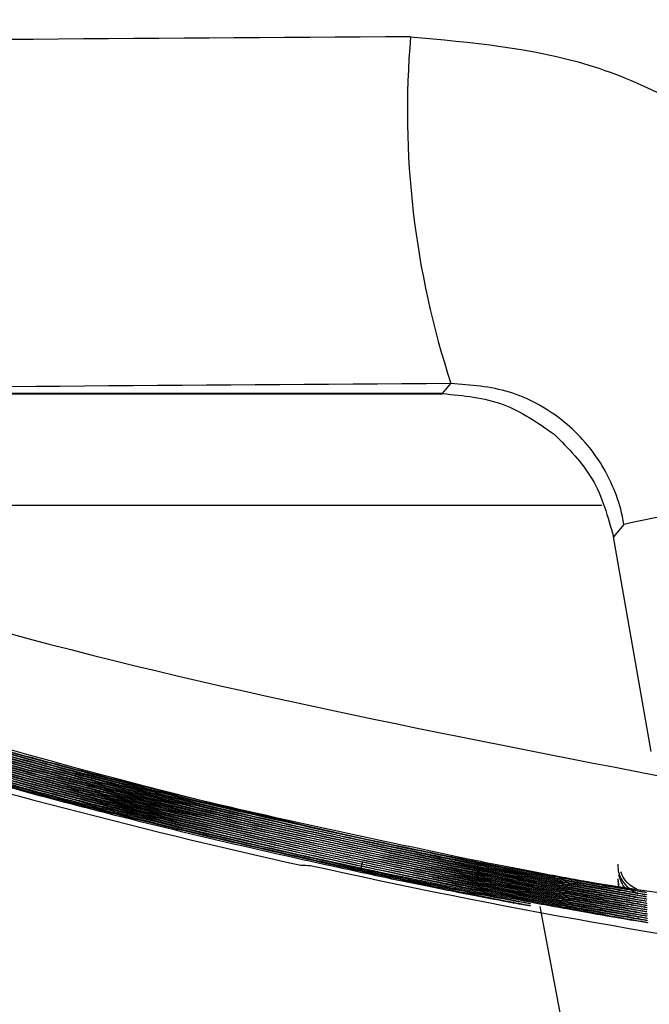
# Model space of a CAD drawing. Header units: millimetres. Extents: x -8 to 420, y 0 to 297.
# Tile 42 of 77: x 277.17 to 279.89, y 140.75 to 145.01. Entities that reach past the tile are written whole.
import ezdxf

# ---------------------------------------------------------------- set-up
doc = ezdxf.new("R2010")
doc.units = ezdxf.units.MM
doc.layers.add('10', color=7, linetype='Continuous')
doc.layers.add('SLD-0', color=7, linetype='Continuous')
doc.styles.add('SLDTEXTSTYLE2', font='TXT', dxfattribs={"width": 0.7})
doc.dimstyles.new('SLDDIMSTYLE0', dxfattribs={"dimtxt": 2.821533, "dimasz": 2.5, "dimexe": 0, "dimexo": 0.0625, "dimgap": 0.705383, "dimtad": 2, "dimlfac": 2, "dimrnd": 1e-09, "dimzin": 12, "dimdsep": 46, "dimtxsty": 'SLDTEXTSTYLE2', "dimsah": 1, "dimcen": 0.09, "dimadec": 0, "dimazin": 3, "dimtfac": 1, "dimtofl": 0, "dimtmove": 0, "dimatfit": 3, "dimfxl": 1, "dimfrac": 2, "dimtolj": 1, "dimtzin": 12, "dimarcsym": 0})
doc.dimstyles.new('SLDDIMSTYLE1', dxfattribs={"dimtxt": 2.645833, "dimasz": 2.5, "dimexe": 0, "dimexo": 0.0625, "dimgap": 0.661458, "dimtad": 2, "dimlfac": 2, "dimrnd": 1e-09, "dimzin": 4, "dimdsep": 46, "dimtxsty": 'SLDTEXTSTYLE2', "dimblk1": 'NONE', "dimblk2": 'NONE', "dimsah": 1, "dimcen": 0.09, "dimadec": 0, "dimazin": 1, "dimtfac": 1, "dimtofl": 0, "dimtmove": 0, "dimatfit": 3, "dimldrblk": 'NONE', "dimfxl": 1, "dimfrac": 2, "dimtolj": 1, "dimtzin": 12, "dimarcsym": 0})

# ---------------------------------------------------------------- blocks, each defined once
blk = doc.blocks.new('_D')
at = {"layer": '10'}
for p, q in [((297.1777, 201.7989), (297.1777, 123.4726)), ((272.5462, 201.4203), (272.5462, 123.4726)), ((272.5462, 125.4726), (297.1777, 125.4726))]:
    blk.add_line(p, q, dxfattribs=at)
for points in [[(272.5462, 125.4726), (275.0462, 125.1726), (275.0462, 125.7726)], [(297.1777, 125.4726), (294.6777, 125.7726), (294.6777, 125.1726)]]:
    blk.add_solid(points, dxfattribs=at)
at = {"layer": '10', "insert": (283.3553, 128.8832), "char_height": 2.64583, "attachment_point": 1, "style": 'SLDTEXTSTYLE2'}
blk.add_mtext('49', dxfattribs=at)
blk = doc.blocks.new('_D_1')
at = {"layer": '10'}
for p, q in [((284.9277, 222.2402), (256.0746, 222.2402)), ((258.0746, 222.2402), (258.0746, 137.5902)), ((284.9277, 137.5902), (256.0746, 137.5902))]:
    blk.add_line(p, q, dxfattribs=at)
for points in [[(258.0746, 222.2402), (257.7746, 219.7402), (258.3746, 219.7402)], [(258.0746, 137.5902), (258.3746, 140.0902), (257.7746, 140.0902)]]:
    blk.add_solid(points, dxfattribs=at)
at = {"layer": '10', "insert": (254.664, 177.3234), "char_height": 2.64583, "attachment_point": 1, "rotation": 90, "style": 'SLDTEXTSTYLE2'}
blk.add_mtext('169.30', dxfattribs=at)
blk = doc.blocks.new('_NONE')
blk = doc.blocks.new('_D_2')
at = {"layer": '10'}
for p, q in [((280.49, 224.4152), (245.4829, 224.4152)), ((247.4829, 135.4652), (247.4829, 224.4152)), ((280.49, 135.4652), (245.4829, 135.4652))]:
    blk.add_line(p, q, dxfattribs=at)
for points in [[(247.4829, 224.4152), (247.1829, 221.9152), (247.7829, 221.9152)], [(247.4829, 135.4652), (247.7829, 137.9652), (247.1829, 137.9652)]]:
    blk.add_solid(points, dxfattribs=at)
at = {"layer": '10', "insert": (244.0722, 177.3234), "char_height": 2.64583, "attachment_point": 1, "rotation": 90, "style": 'SLDTEXTSTYLE2'}
blk.add_mtext('177.90', dxfattribs=at)

msp = doc.modelspace()

# ---------------------------------------------------------------- linework, layer by layer
at = {"layer": 'SLD-0', "color": 179, "linetype": 'Continuous', "lineweight": 25}
for p, q in [((278.9998, 143.3908), (279.036, 143.434)), ((278.9998, 143.3908), (275.6694, 143.3908)), ((275.6783, 143.3902), (278.9984, 143.3902)), ((279.7828, 142.8261), (279.7374, 142.7719)), ((279.9009, 141.8447), (279.7374, 142.7719)), ((279.8791, 141.2362), (279.8792, 141.2352)), ((279.8795, 141.227), (279.8795, 141.2259)), ((279.8798, 141.2177), (279.8798, 141.2166)), ((279.8801, 141.2084), (279.8802, 141.2074)), ((279.8805, 141.1992), (279.8805, 141.1981)), ((279.3784, 141.1881), (279.3785, 141.187)), ((279.3788, 141.1788), (279.3788, 141.1777)), ((280.4122, 135.8811), (279.4216, 141.1753)), ((279.8808, 141.1899), (279.8808, 141.1888)), ((279.8811, 141.1806), (279.8812, 141.1796)), ((279.8815, 141.1714), (279.8815, 141.1703)), ((279.8818, 141.1621), (279.8818, 141.161)), ((279.8821, 141.1529), (279.8822, 141.1518)), ((279.8825, 141.1436), (279.8825, 141.1425)), ((279.8828, 141.1343), (279.8828, 141.1333)), ((279.8831, 141.1251), (279.8832, 141.124)), ((279.8835, 141.1158), (279.8835, 141.1147)), ((279.8838, 141.1065), (279.8838, 141.1055))]:
    msp.add_line(p, q, dxfattribs=at)
at = {"layer": 'SLD-0', "color": 8, "linetype": 'Continuous', "lineweight": 25}
for p, q in [((279.688, 142.9077), (276.4407, 142.9077)), ((279.7606, 141.2701), (279.7575, 141.2955)), ((279.7609, 141.2608), (279.7579, 141.2862)), ((279.2881, 141.2342), (279.2796, 141.2463)), ((279.7612, 141.2673), (279.7606, 141.2701)), ((279.7615, 141.258), (279.7609, 141.2608)), ((279.8223, 141.2586), (279.8148, 141.2639)), ((279.3144, 141.2169), (279.3103, 141.2202)), ((279.3281, 141.2075), (279.3219, 141.2115))]:
    msp.add_line(p, q, dxfattribs=at)
at = {"layer": 'SLD-0', "color": 179, "linetype": 'Continuous', "lineweight": 25}
for centre, radius, start, end in [((282.6268, 144.6106), 3.7787, 175.1226, 198.1434), ((286.1498, 113.0936), 30.4066, 99.46511, 102.08685), ((284.9277, 170.6323), 30, 253.14199, 257.40983), ((284.9277, 170.6323), 29.9921, 257.48334, 262.25271)]:
    msp.add_arc(centre, radius, start, end, dxfattribs=at)
at = {"layer": 'SLD-0', "color": 8, "linetype": 'Continuous', "lineweight": 25}
for centre, radius, start, end in [((277.8572, 141.537), 0.8153, 345.4301, 348.2395), ((278.7948, 141.4294), 0.3651, 345.7763, 349.1154), ((278.7991, 141.4191), 0.3606, 345.769, 349.1117), ((278.2765, 141.5107), 0.8967, 346.5833, 349.1757), ((278.7998, 141.4096), 0.3599, 345.7743, 349.1106), ((278.2803, 141.5006), 0.8928, 346.5832, 349.1793), ((278.8007, 141.4002), 0.3591, 345.7729, 349.117), ((278.2834, 141.4905), 0.8896, 346.5849, 349.1827), ((279.9058, 141.347), 0.15, 192.7849, 219.8071)]:
    msp.add_arc(centre, radius, start, end, dxfattribs=at)
at = {"layer": 'SLD-0', "color": 179, "linetype": 'Continuous', "lineweight": 25}
for centre, major_axis, ratio, start_param, end_param in [((284.9277, 142.291), (52.2347, 0), 0.050903, 1.687187, 1.754284), ((284.9277, 140.7931), (50.7347, 0), 0.052408, 1.687187, 1.754284), ((278.9508, 170.6323), (29.8875, 0), 0.9798, 4.693572, 4.694887)]:
    msp.add_ellipse(centre, major_axis=major_axis, ratio=ratio, start_param=start_param, end_param=end_param, dxfattribs=at)
for points, knots in [([(278.8618, 144.9319), (279.1229, 144.9088), (279.6437, 144.8628), (280.3409, 144.4792), (280.8683, 143.9106), (281.0871, 143.4011), (281.1427, 143.1207), (281.1495, 143.0862)], [0, 0, 0, 0, 0.2460961, 0.4908764, 0.730842, 0.9668608, 1, 1, 1, 1]), ([(279.7828, 142.8261), (279.7807, 142.8376), (279.763, 142.9308), (279.6923, 143.1012), (279.5187, 143.2913), (279.2879, 143.4161), (279.121, 143.4279), (279.036, 143.434)], [0, 0, 0, 0, 0.032789, 0.264834, 0.500619, 0.74553, 1, 1, 1, 1]), ([(278.9998, 143.3908), (279.0896, 143.3825), (279.2656, 143.3662), (279.4104, 143.2651), (279.4813, 143.2157)], [0, 0, 0, 0, 0.510655, 1, 1, 1, 1]), ([(279.4813, 143.2157), (279.5423, 143.1545), (279.667, 143.0295), (279.7136, 142.859), (279.7374, 142.7719)], [0, 0, 0, 0, 0.489345, 1, 1, 1, 1]), ([(276.3666, 142.0066), (276.4625, 141.9783), (276.9421, 141.8366), (277.8655, 141.5887), (278.7029, 141.4122), (279.1487, 141.3181)], [0, 0, 0, 0, 0.104639, 0.523276, 1, 1, 1, 1]), ([(279.1487, 141.3212), (279.0507, 141.3408), (278.5604, 141.4392), (277.6291, 141.6504), (276.8072, 141.8844), (276.3702, 142.0088)], [0, 0, 0, 0, 0.104774, 0.523951, 1, 1, 1, 1]), ([(276.377, 142.013), (276.4729, 141.9847), (276.9525, 141.8432), (277.8725, 141.5965), (278.7064, 141.4207), (279.1487, 141.3274)], [0, 0, 0, 0, 0.105034, 0.525252, 1, 1, 1, 1]), ([(279.1487, 141.3304), (279.0507, 141.3501), (278.5604, 141.4485), (277.6326, 141.659), (276.8142, 141.8918), (276.3806, 142.0152)], [0, 0, 0, 0, 0.10517, 0.525932, 1, 1, 1, 1]), ([(276.3874, 142.0194), (276.4833, 141.9911), (276.9629, 141.8497), (277.8795, 141.6042), (278.7099, 141.4291), (279.1487, 141.3366)], [0, 0, 0, 0, 0.105432, 0.527242, 1, 1, 1, 1]), ([(279.1487, 141.3397), (279.0507, 141.3594), (278.5604, 141.4578), (277.6362, 141.6675), (276.8211, 141.8993), (276.391, 142.0216)], [0, 0, 0, 0, 0.10557, 0.527928, 1, 1, 1, 1]), ([(276.3977, 142.0257), (276.4937, 141.9975), (276.9733, 141.8562), (277.8866, 141.6119), (278.7134, 141.4376), (279.1487, 141.3459)], [0, 0, 0, 0, 0.1058335, 0.5292482, 1, 1, 1, 1]), ([(279.1487, 141.3489), (279.0506, 141.3686), (278.5604, 141.4671), (277.6397, 141.6761), (276.8281, 141.9067), (276.4013, 142.028)], [0, 0, 0, 0, 0.105972, 0.529939, 1, 1, 1, 1]), ([(276.4081, 142.0321), (276.5041, 142.0039), (276.9838, 141.8628), (277.8936, 141.6196), (278.7169, 141.4461), (279.1487, 141.3551)], [0, 0, 0, 0, 0.106238, 0.531269, 1, 1, 1, 1]), ([(279.1487, 141.3582), (279.0506, 141.3779), (278.5604, 141.4764), (277.6432, 141.6847), (276.835, 141.9141), (276.4117, 142.0343)], [0, 0, 0, 0, 0.106377, 0.531967, 1, 1, 1, 1]), ([(276.4185, 142.0385), (276.5144, 142.0103), (276.9942, 141.8693), (277.9006, 141.6274), (278.7204, 141.4546), (279.1487, 141.3644)], [0, 0, 0, 0, 0.106645, 0.5333062, 1, 1, 1, 1]), ([(279.1487, 141.3674), (279.0506, 141.3871), (278.5604, 141.4857), (277.6467, 141.6932), (276.842, 141.9216), (276.4221, 142.0407)], [0, 0, 0, 0, 0.1067856, 0.534009, 1, 1, 1, 1]), ([(276.4289, 142.0449), (276.5248, 142.0167), (277.0046, 141.8758), (277.9076, 141.6351), (278.7239, 141.4631), (279.1487, 141.3736)], [0, 0, 0, 0, 0.107055, 0.535359, 1, 1, 1, 1]), ([(276.294, 141.9621), (276.3898, 141.9336), (276.8691, 141.791), (277.8164, 141.5347), (278.6783, 141.3527), (279.1488, 141.2534)], [0, 0, 0, 0, 0.101956, 0.509855, 1, 1, 1, 1]), ([(279.1488, 141.2564), (279.0507, 141.276), (278.5604, 141.3742), (277.6045, 141.5904), (276.7587, 141.8324), (276.2976, 141.9643)], [0, 0, 0, 0, 0.102083, 0.510492, 1, 1, 1, 1]), ([(276.3044, 141.9684), (276.4002, 141.94), (276.8796, 141.7975), (277.8234, 141.5424), (278.6818, 141.3612), (279.1488, 141.2626)], [0, 0, 0, 0, 0.1023304, 0.5117294, 1, 1, 1, 1]), ([(279.1488, 141.2657), (279.0507, 141.2853), (278.5604, 141.3835), (277.608, 141.599), (276.7656, 141.8398), (276.3079, 141.9706)], [0, 0, 0, 0, 0.102459, 0.512372, 1, 1, 1, 1]), ([(276.3147, 141.9748), (276.4106, 141.9464), (276.89, 141.804), (277.8304, 141.5501), (278.6853, 141.3697), (279.1488, 141.2719)], [0, 0, 0, 0, 0.102708, 0.513618, 1, 1, 1, 1]), ([(279.1488, 141.2749), (279.0507, 141.2946), (278.5604, 141.3928), (277.6115, 141.6076), (276.7725, 141.8472), (276.3183, 141.977)], [0, 0, 0, 0, 0.102838, 0.514266, 1, 1, 1, 1]), ([(276.3251, 141.9812), (276.421, 141.9527), (276.9004, 141.8106), (277.8374, 141.5578), (278.6888, 141.3782), (279.1487, 141.2811)], [0, 0, 0, 0, 0.103089, 0.515521, 1, 1, 1, 1]), ([(279.1487, 141.2842), (279.0507, 141.3038), (278.5604, 141.4021), (277.615, 141.6161), (276.7795, 141.8547), (276.3287, 141.9834)], [0, 0, 0, 0, 0.103219, 0.516174, 1, 1, 1, 1]), ([(276.3355, 141.9875), (276.4314, 141.9591), (276.9108, 141.8171), (277.8444, 141.5656), (278.6923, 141.3867), (279.1487, 141.2904)], [0, 0, 0, 0, 0.103472, 0.517438, 1, 1, 1, 1]), ([(279.1487, 141.2934), (279.0507, 141.3131), (278.5604, 141.4114), (277.6185, 141.6247), (276.7864, 141.8621), (276.3391, 141.9897)], [0, 0, 0, 0, 0.103604, 0.518097, 1, 1, 1, 1]), ([(276.3459, 141.9939), (276.4417, 141.9655), (276.9212, 141.8236), (277.8515, 141.5733), (278.6959, 141.3952), (279.1487, 141.2996)], [0, 0, 0, 0, 0.103858, 0.51937, 1, 1, 1, 1]), ([(279.1487, 141.3027), (279.0507, 141.3223), (278.5604, 141.4207), (277.6221, 141.6333), (276.7934, 141.8695), (276.3494, 141.9961)], [0, 0, 0, 0, 0.103991, 0.520033, 1, 1, 1, 1]), ([(276.3562, 142.0003), (276.4521, 141.9719), (276.9317, 141.8301), (277.8585, 141.581), (278.6994, 141.4037), (279.1487, 141.3089)], [0, 0, 0, 0, 0.104247, 0.521315, 1, 1, 1, 1]), ([(279.1487, 141.3119), (279.0507, 141.3316), (278.5604, 141.4299), (277.6256, 141.6418), (276.8003, 141.877), (276.3598, 142.0025)], [0, 0, 0, 0, 0.104381, 0.521985, 1, 1, 1, 1]), ([(278.6463, 141.3226), (278.5486, 141.3439), (278.06, 141.4503), (277.2602, 141.6459), (276.5661, 141.8484), (276.2561, 141.9389)], [0, 0, 0, 0, 0.121507, 0.607625, 1, 1, 1, 1]), ([(276.2629, 141.943), (276.3587, 141.9144), (276.8379, 141.7715), (277.6303, 141.5568), (278.3335, 141.399), (278.6463, 141.3289)], [0, 0, 0, 0, 0.121858, 0.60938, 1, 1, 1, 1]), ([(278.6463, 141.3319), (278.5486, 141.3532), (278.06, 141.4596), (277.2637, 141.6544), (276.573, 141.8558), (276.2665, 141.9452)], [0, 0, 0, 0, 0.12204, 0.610292, 1, 1, 1, 1]), ([(276.2733, 141.9494), (276.3691, 141.9208), (276.8483, 141.778), (277.6373, 141.5644), (278.337, 141.4075), (278.6463, 141.3381)], [0, 0, 0, 0, 0.122394, 0.612063, 1, 1, 1, 1]), ([(279.1488, 141.2379), (279.0507, 141.2575), (278.5604, 141.3556), (277.5974, 141.5733), (276.7448, 141.8175), (276.2768, 141.9516)], [0, 0, 0, 0, 0.10134, 0.506774, 1, 1, 1, 1]), ([(276.2836, 141.9557), (276.3795, 141.9272), (276.8587, 141.7845), (277.8093, 141.5269), (278.6748, 141.3442), (279.1488, 141.2441)], [0, 0, 0, 0, 0.101584, 0.507993, 1, 1, 1, 1]), ([(279.1488, 141.2472), (279.0507, 141.2668), (278.5604, 141.3649), (277.6009, 141.5819), (276.7517, 141.825), (276.2872, 141.9579)], [0, 0, 0, 0, 0.10171, 0.508626, 1, 1, 1, 1]), ([(279.1487, 141.3736), (279.2315, 141.3575), (279.3972, 141.3251), (279.6143, 141.2848), (279.7624, 141.258), (279.8026, 141.2506), (279.8155, 141.2482)], [0, 0, 0, 0, 0.289821, 0.57945, 0.865633, 1, 1, 1, 1]), ([(279.8792, 141.2352), (279.8713, 141.2362), (279.8556, 141.2383), (279.7334, 141.2588), (279.5532, 141.2906), (279.3473, 141.3286), (279.2078, 141.3559), (279.1487, 141.3674)], [0, 0, 0, 0, 0.209046, 0.418272, 0.628984, 0.842825, 1, 1, 1, 1]), ([(278.6463, 141.3381), (278.7295, 141.3205), (278.8959, 141.2852), (279.1139, 141.241), (279.2622, 141.2117), (279.3021, 141.2037), (279.3147, 141.2012)], [0, 0, 0, 0, 0.290693, 0.581213, 0.867755, 1, 1, 1, 1]), ([(279.3785, 141.187), (279.3707, 141.1882), (279.355, 141.1906), (279.2331, 141.213), (279.0534, 141.2477), (278.8469, 141.2893), (278.7064, 141.3191), (278.6463, 141.3319)], [0, 0, 0, 0, 0.208159, 0.416491, 0.62655, 0.840303, 1, 1, 1, 1]), ([(278.6463, 141.3289), (278.7295, 141.3112), (278.896, 141.2759), (279.1141, 141.2317), (279.2624, 141.2024), (279.3024, 141.1944), (279.315, 141.1919)], [0, 0, 0, 0, 0.290755, 0.581336, 0.86794, 1, 1, 1, 1]), ([(279.1487, 141.3644), (279.2316, 141.3482), (279.3973, 141.3159), (279.6146, 141.2755), (279.7627, 141.2487), (279.8029, 141.2413), (279.8157, 141.239)], [0, 0, 0, 0, 0.2898799, 0.579567, 0.8658091, 1, 1, 1, 1]), ([(279.8795, 141.2259), (279.8717, 141.227), (279.856, 141.2291), (279.7337, 141.2496), (279.5534, 141.2813), (279.3474, 141.3194), (279.2078, 141.3466), (279.1487, 141.3582)], [0, 0, 0, 0, 0.209049, 0.41828, 0.628994, 0.842834, 1, 1, 1, 1]), ([(279.1487, 141.3551), (279.2316, 141.339), (279.3974, 141.3066), (279.6148, 141.2662), (279.7629, 141.2394), (279.8031, 141.2321), (279.816, 141.2297)], [0, 0, 0, 0, 0.289938, 0.579684, 0.865986, 1, 1, 1, 1]), ([(279.8798, 141.2166), (279.872, 141.2177), (279.8563, 141.2198), (279.7339, 141.2403), (279.5536, 141.2721), (279.3475, 141.3101), (279.2078, 141.3374), (279.1487, 141.3489)], [0, 0, 0, 0, 0.209053, 0.418286, 0.629003, 0.842844, 1, 1, 1, 1]), ([(279.1487, 141.3459), (279.2317, 141.3297), (279.3975, 141.2974), (279.615, 141.257), (279.7632, 141.2302), (279.8034, 141.2228), (279.8162, 141.2205)], [0, 0, 0, 0, 0.2899973, 0.5798012, 0.8661639, 1, 1, 1, 1]), ([(279.8802, 141.2074), (279.8723, 141.2084), (279.8566, 141.2105), (279.7342, 141.231), (279.5538, 141.2628), (279.3475, 141.3009), (279.2079, 141.3281), (279.1487, 141.3397)], [0, 0, 0, 0, 0.209056, 0.418293, 0.629012, 0.842854, 1, 1, 1, 1]), ([(279.1487, 141.3366), (279.2317, 141.3205), (279.3977, 141.2881), (279.6152, 141.2477), (279.7634, 141.2209), (279.8036, 141.2136), (279.8164, 141.2112)], [0, 0, 0, 0, 0.290055, 0.579919, 0.866342, 1, 1, 1, 1]), ([(279.8805, 141.1981), (279.8727, 141.1992), (279.8569, 141.2013), (279.7345, 141.2218), (279.554, 141.2535), (279.3476, 141.2916), (279.2079, 141.3189), (279.1487, 141.3304)], [0, 0, 0, 0, 0.20906, 0.4183, 0.629021, 0.842863, 1, 1, 1, 1]), ([(279.1487, 141.3274), (279.2317, 141.3112), (279.3978, 141.2789), (279.6154, 141.2385), (279.7636, 141.2117), (279.8039, 141.2043), (279.8167, 141.202)], [0, 0, 0, 0, 0.290115, 0.580037, 0.866521, 1, 1, 1, 1]), ([(279.8427, 141.2292), (279.8326, 141.2346), (279.8095, 141.2471), (279.7789, 141.2804), (279.7582, 141.3202), (279.7578, 141.3487), (279.7577, 141.3588)], [0, 0, 0, 0, 0.21089, 0.48331, 0.815628, 1, 1, 1, 1]), ([(279.8417, 141.2479), (279.8319, 141.2533), (279.8091, 141.2658), (279.782, 141.2924), (279.7728, 141.3161), (279.7691, 141.3257)], [0, 0, 0, 0, 0.310347, 0.719484, 1, 1, 1, 1]), ([(279.3788, 141.1777), (279.371, 141.1789), (279.3553, 141.1813), (279.2334, 141.2037), (279.0536, 141.2384), (278.8469, 141.28), (278.7064, 141.3099), (278.6463, 141.3226)], [0, 0, 0, 0, 0.2081621, 0.4164971, 0.6265604, 0.8403134, 1, 1, 1, 1]), ([(279.8808, 141.1888), (279.873, 141.1899), (279.8573, 141.192), (279.7347, 141.2125), (279.5542, 141.2443), (279.3477, 141.2824), (279.2079, 141.3096), (279.1487, 141.3212)], [0, 0, 0, 0, 0.209063, 0.418307, 0.62903, 0.842873, 1, 1, 1, 1]), ([(279.1487, 141.3181), (279.2318, 141.302), (279.3979, 141.2696), (279.6156, 141.2292), (279.7639, 141.2024), (279.8041, 141.1951), (279.8169, 141.1927)], [0, 0, 0, 0, 0.290174, 0.580156, 0.8667, 1, 1, 1, 1]), ([(279.8812, 141.1796), (279.8733, 141.1806), (279.8576, 141.1827), (279.735, 141.2032), (279.5543, 141.235), (279.3478, 141.2731), (279.208, 141.3004), (279.1487, 141.3119)], [0, 0, 0, 0, 0.209067, 0.418314, 0.62904, 0.842881, 1, 1, 1, 1]), ([(279.1487, 141.3089), (279.2318, 141.2927), (279.398, 141.2603), (279.6158, 141.2199), (279.7641, 141.1932), (279.8044, 141.1858), (279.8171, 141.1835)], [0, 0, 0, 0, 0.290235, 0.580276, 0.866881, 1, 1, 1, 1]), ([(279.8815, 141.1703), (279.8736, 141.1714), (279.8579, 141.1735), (279.7353, 141.194), (279.5545, 141.2258), (279.3479, 141.2638), (279.208, 141.2911), (279.1487, 141.3027)], [0, 0, 0, 0, 0.20907, 0.418321, 0.629049, 0.842891, 1, 1, 1, 1]), ([(279.1487, 141.2996), (279.2319, 141.2835), (279.3981, 141.2511), (279.616, 141.2107), (279.7644, 141.1839), (279.8046, 141.1766), (279.8174, 141.1742)], [0, 0, 0, 0, 0.2902933, 0.5803953, 0.8670602, 1, 1, 1, 1]), ([(279.8818, 141.161), (279.874, 141.1621), (279.8582, 141.1642), (279.7355, 141.1847), (279.5547, 141.2165), (279.348, 141.2546), (279.208, 141.2819), (279.1487, 141.2934)], [0, 0, 0, 0, 0.209074, 0.418327, 0.629058, 0.8429, 1, 1, 1, 1]), ([(279.1487, 141.2904), (279.2319, 141.2742), (279.3982, 141.2418), (279.6162, 141.2014), (279.7646, 141.1746), (279.8049, 141.1673), (279.8176, 141.165)], [0, 0, 0, 0, 0.290354, 0.580515, 0.867242, 1, 1, 1, 1]), ([(279.8822, 141.1518), (279.8743, 141.1528), (279.8585, 141.155), (279.7358, 141.1755), (279.5549, 141.2072), (279.3481, 141.2453), (279.2081, 141.2726), (279.1487, 141.2842)], [0, 0, 0, 0, 0.209077, 0.418334, 0.629067, 0.84291, 1, 1, 1, 1]), ([(279.1487, 141.2811), (279.232, 141.2649), (279.3984, 141.2326), (279.6164, 141.1922), (279.7649, 141.1654), (279.8051, 141.158), (279.8178, 141.1557)], [0, 0, 0, 0, 0.2904134, 0.5806359, 0.8674248, 1, 1, 1, 1]), ([(279.8825, 141.1425), (279.8746, 141.1436), (279.8589, 141.1457), (279.7361, 141.1662), (279.5551, 141.198), (279.3482, 141.2361), (279.2081, 141.2634), (279.1488, 141.2749)], [0, 0, 0, 0, 0.20908, 0.418341, 0.629076, 0.842919, 1, 1, 1, 1]), ([(279.1488, 141.2719), (279.232, 141.2557), (279.3985, 141.2233), (279.6166, 141.1829), (279.7651, 141.1561), (279.8053, 141.1488), (279.8181, 141.1465)], [0, 0, 0, 0, 0.290475, 0.580757, 0.867606, 1, 1, 1, 1]), ([(279.8828, 141.1333), (279.875, 141.1343), (279.8592, 141.1364), (279.7363, 141.1569), (279.5552, 141.1887), (279.3483, 141.2268), (279.2081, 141.2541), (279.1488, 141.2657)], [0, 0, 0, 0, 0.209083, 0.418348, 0.629086, 0.842928, 1, 1, 1, 1]), ([(279.1488, 141.2626), (279.2321, 141.2464), (279.3986, 141.2141), (279.6169, 141.1737), (279.7653, 141.1469), (279.8056, 141.1395), (279.8183, 141.1372)], [0, 0, 0, 0, 0.290535, 0.580879, 0.867791, 1, 1, 1, 1]), ([(279.8832, 141.124), (279.8753, 141.125), (279.8595, 141.1272), (279.7366, 141.1477), (279.5554, 141.1795), (279.3484, 141.2176), (279.2081, 141.2448), (279.1488, 141.2564)], [0, 0, 0, 0, 0.209087, 0.418354, 0.629094, 0.842937, 1, 1, 1, 1]), ([(279.1488, 141.2534), (279.2321, 141.2372), (279.3987, 141.2048), (279.6171, 141.1644), (279.7656, 141.1376), (279.8058, 141.1303), (279.8185, 141.128)], [0, 0, 0, 0, 0.2905973, 0.5810008, 0.8679764, 1, 1, 1, 1]), ([(279.8835, 141.1147), (279.8756, 141.1158), (279.8598, 141.1179), (279.7368, 141.1384), (279.5556, 141.1702), (279.3485, 141.2083), (279.2082, 141.2356), (279.1488, 141.2472)], [0, 0, 0, 0, 0.209091, 0.418362, 0.629104, 0.842947, 1, 1, 1, 1]), ([(279.1488, 141.2441), (279.2322, 141.2279), (279.3988, 141.1956), (279.6173, 141.1551), (279.7658, 141.1284), (279.8061, 141.121), (279.8188, 141.1187)], [0, 0, 0, 0, 0.2906574, 0.5811232, 0.8681612, 1, 1, 1, 1]), ([(279.8838, 141.1055), (279.8759, 141.1065), (279.8602, 141.1086), (279.7371, 141.1291), (279.5558, 141.1609), (279.3485, 141.199), (279.2082, 141.2263), (279.1488, 141.2379)], [0, 0, 0, 0, 0.209094, 0.418368, 0.629113, 0.842956, 1, 1, 1, 1])]:
    msp.add_open_spline(points, degree=3, knots=knots, dxfattribs=at)
at = {"layer": 'SLD-0', "color": 8, "linetype": 'Continuous', "lineweight": 25}
for points, knots in [([(276.5763, 142.513), (276.6948, 142.4782), (277.7945, 142.1553), (278.9209, 141.9367), (279.9259, 141.7417)], [0, 0, 0, 0, 0.107785, 1, 1, 1, 1]), ([(281.2369, 141.0897), (280.8506, 141.1261), (279.3487, 141.2675), (277.7551, 141.6675), (276.5596, 142.016), (276.439, 142.0511)], [0, 0, 0, 0, 0.237438, 0.923136, 1, 1, 1, 1]), ([(279.8155, 141.2482), (279.8339, 141.2449), (279.8743, 141.2376), (279.8774, 141.2367), (279.8791, 141.2362)], [0, 0, 0, 0, 0.454753, 1, 1, 1, 1]), ([(279.8157, 141.239), (279.8341, 141.2356), (279.8746, 141.2283), (279.8778, 141.2274), (279.8795, 141.227)], [0, 0, 0, 0, 0.455089, 1, 1, 1, 1]), ([(279.3147, 141.2012), (279.3333, 141.1975), (279.3736, 141.1895), (279.3768, 141.1886), (279.3784, 141.1881)], [0, 0, 0, 0, 0.4612221, 1, 1, 1, 1]), ([(279.816, 141.2297), (279.8344, 141.2264), (279.8749, 141.219), (279.8781, 141.2182), (279.8798, 141.2177)], [0, 0, 0, 0, 0.455423, 1, 1, 1, 1]), ([(279.8162, 141.2205), (279.8347, 141.2171), (279.8752, 141.2098), (279.8784, 141.2089), (279.8801, 141.2084)], [0, 0, 0, 0, 0.45576, 1, 1, 1, 1]), ([(279.8164, 141.2112), (279.835, 141.2079), (279.8756, 141.2005), (279.8787, 141.1996), (279.8805, 141.1992)], [0, 0, 0, 0, 0.456096, 1, 1, 1, 1]), ([(279.8167, 141.202), (279.8352, 141.1986), (279.8759, 141.1912), (279.8791, 141.1904), (279.8808, 141.1899)], [0, 0, 0, 0, 0.456434, 1, 1, 1, 1]), ([(279.315, 141.1919), (279.3336, 141.1882), (279.3739, 141.1802), (279.3771, 141.1793), (279.3788, 141.1788)], [0, 0, 0, 0, 0.461567, 1, 1, 1, 1]), ([(279.8169, 141.1927), (279.8355, 141.1894), (279.8762, 141.182), (279.8794, 141.1811), (279.8811, 141.1806)], [0, 0, 0, 0, 0.456771, 1, 1, 1, 1]), ([(279.8171, 141.1835), (279.8358, 141.1801), (279.8765, 141.1727), (279.8797, 141.1719), (279.8815, 141.1714)], [0, 0, 0, 0, 0.4571103, 1, 1, 1, 1]), ([(279.8174, 141.1742), (279.836, 141.1708), (279.8769, 141.1635), (279.8801, 141.1626), (279.8818, 141.1621)], [0, 0, 0, 0, 0.457449, 1, 1, 1, 1]), ([(279.8176, 141.165), (279.8363, 141.1616), (279.8772, 141.1542), (279.8804, 141.1533), (279.8821, 141.1529)], [0, 0, 0, 0, 0.45779, 1, 1, 1, 1]), ([(279.8178, 141.1557), (279.8366, 141.1523), (279.8775, 141.1449), (279.8807, 141.1441), (279.8825, 141.1436)], [0, 0, 0, 0, 0.458127, 1, 1, 1, 1]), ([(279.8181, 141.1465), (279.8368, 141.1431), (279.8778, 141.1357), (279.8811, 141.1348), (279.8828, 141.1343)], [0, 0, 0, 0, 0.458474, 1, 1, 1, 1]), ([(279.8183, 141.1372), (279.8371, 141.1338), (279.8781, 141.1264), (279.8814, 141.1255), (279.8831, 141.1251)], [0, 0, 0, 0, 0.458818, 1, 1, 1, 1]), ([(279.8185, 141.128), (279.8374, 141.1246), (279.8785, 141.1171), (279.8817, 141.1163), (279.8835, 141.1158)], [0, 0, 0, 0, 0.459159, 1, 1, 1, 1]), ([(279.8188, 141.1187), (279.8377, 141.1153), (279.8788, 141.1079), (279.882, 141.107), (279.8838, 141.1065)], [0, 0, 0, 0, 0.459501, 1, 1, 1, 1])]:
    msp.add_open_spline(points, degree=3, knots=knots, dxfattribs=at)
at = {"layer": 'SLD-0', "color": 179, "linetype": 'Continuous', "lineweight": 25}
for points in [[(279.8155, 141.2482), (279.8339, 141.2449), (279.8524, 141.2416), (279.8631, 141.2395)], [(279.8157, 141.239), (279.8342, 141.2357), (279.8527, 141.2323), (279.8634, 141.2303)], [(279.8631, 141.2395), (279.8678, 141.2386), (279.871, 141.2379), (279.8703, 141.2381)], [(279.8703, 141.2381), (279.8701, 141.2381), (279.8698, 141.2382), (279.8694, 141.2383)], [(279.3147, 141.2012), (279.3332, 141.1975), (279.3516, 141.1939), (279.3623, 141.1917)], [(279.816, 141.2297), (279.8345, 141.2264), (279.853, 141.2231), (279.8637, 141.221)], [(279.8162, 141.2205), (279.8347, 141.2171), (279.8533, 141.2138), (279.864, 141.2117)], [(279.8164, 141.2112), (279.835, 141.2079), (279.8535, 141.2045), (279.8643, 141.2025)], [(279.8167, 141.202), (279.8352, 141.1986), (279.8538, 141.1953), (279.8646, 141.1932)], [(279.8706, 141.2288), (279.8705, 141.2289), (279.8701, 141.229), (279.8698, 141.229)], [(279.8709, 141.2196), (279.8708, 141.2196), (279.8704, 141.2197), (279.8701, 141.2198)], [(279.8713, 141.2103), (279.8711, 141.2104), (279.8708, 141.2104), (279.8704, 141.2105)], [(279.8716, 141.2011), (279.8714, 141.2011), (279.8711, 141.2012), (279.8707, 141.2013)], [(279.315, 141.1919), (279.3334, 141.1882), (279.3519, 141.1846), (279.3625, 141.1824)], [(279.3625, 141.1824), (279.3673, 141.1814), (279.3705, 141.1807), (279.3699, 141.1808)], [(279.3696, 141.1901), (279.3694, 141.1902), (279.3691, 141.1902), (279.3687, 141.1903)], [(279.3699, 141.1808), (279.3698, 141.1809), (279.3694, 141.1809), (279.3691, 141.181)], [(279.8169, 141.1927), (279.8355, 141.1894), (279.8541, 141.186), (279.8649, 141.184)], [(279.8171, 141.1835), (279.8358, 141.1801), (279.8544, 141.1768), (279.8652, 141.1747)], [(279.8174, 141.1742), (279.836, 141.1709), (279.8547, 141.1675), (279.8655, 141.1654)], [(279.8176, 141.165), (279.8363, 141.1616), (279.855, 141.1583), (279.8657, 141.1562)], [(279.8178, 141.1557), (279.8365, 141.1524), (279.8553, 141.149), (279.866, 141.1469)], [(279.8652, 141.1747), (279.8699, 141.1738), (279.8731, 141.1731), (279.8725, 141.1733)], [(279.8655, 141.1654), (279.8702, 141.1645), (279.8734, 141.1639), (279.8729, 141.164)], [(279.8657, 141.1562), (279.8705, 141.1553), (279.8737, 141.1546), (279.8732, 141.1547)], [(279.8719, 141.1918), (279.8718, 141.1918), (279.8714, 141.1919), (279.871, 141.192)], [(279.8722, 141.1825), (279.8721, 141.1826), (279.8717, 141.1826), (279.8714, 141.1827)], [(279.8725, 141.1733), (279.8724, 141.1733), (279.872, 141.1734), (279.8717, 141.1735)], [(279.8729, 141.164), (279.8727, 141.164), (279.8724, 141.1641), (279.872, 141.1642)], [(279.8732, 141.1547), (279.8731, 141.1548), (279.8727, 141.1549), (279.8723, 141.1549)], [(279.8181, 141.1465), (279.8368, 141.1431), (279.8555, 141.1397), (279.8663, 141.1377)], [(279.8183, 141.1372), (279.8371, 141.1339), (279.8558, 141.1305), (279.8666, 141.1284)], [(279.8185, 141.128), (279.8373, 141.1246), (279.8561, 141.1212), (279.8669, 141.1191)], [(279.8188, 141.1187), (279.8376, 141.1153), (279.8564, 141.112), (279.8672, 141.1099)], [(279.866, 141.1469), (279.8708, 141.146), (279.874, 141.1453), (279.8735, 141.1455)], [(279.8663, 141.1377), (279.8711, 141.1368), (279.8743, 141.1361), (279.8738, 141.1362)], [(279.8669, 141.1191), (279.8717, 141.1182), (279.8749, 141.1176), (279.8745, 141.1177)], [(279.8735, 141.1455), (279.8734, 141.1455), (279.873, 141.1456), (279.8727, 141.1457)], [(279.8738, 141.1362), (279.8737, 141.1362), (279.8733, 141.1363), (279.873, 141.1364)], [(279.8741, 141.127), (279.874, 141.127), (279.8737, 141.1271), (279.8733, 141.1271)], [(279.8745, 141.1177), (279.8744, 141.1177), (279.874, 141.1178), (279.8736, 141.1179)], [(279.8672, 141.1099), (279.872, 141.109), (279.8752, 141.1083), (279.8748, 141.1084)], [(279.8748, 141.1084), (279.8747, 141.1085), (279.8743, 141.1085), (279.874, 141.1086)]]:
    msp.add_open_spline(points, degree=3, dxfattribs=at)

# ---------------------------------------------------------------- dimensions: what is measured, and where the dimension line sits
at = {"layer": '10'}
for base, p1, p2, picture, middle in [((247.4829, 135.4652), (280.49, 224.4152), (280.49, 135.4652), '_D_2', (247.4829, 181.0276)), ((258.0746, 222.2402), (284.9277, 137.5902), (284.9277, 222.2402), '_D_1', (258.0746, 181.0276))]:
    dim = msp.add_linear_dim(base=base, p1=p1, p2=p2, angle=90, dimstyle='SLDDIMSTYLE1', dxfattribs=at)
    dim.commit()
    dim.dimension.update_dxf_attribs({"geometry": picture, "text_midpoint": middle, "dimtype": 160})
dim = msp.add_linear_dim(base=(297.1777, 125.4726), p1=(272.5462, 201.4203), p2=(297.1777, 201.7989), text='49', dimstyle='SLDDIMSTYLE0', dxfattribs=at)
dim.commit()
dim.dimension.update_dxf_attribs({"geometry": '_D', "text_midpoint": (284.59, 125.4726), "dimtype": 160})

doc.saveas('drawing.dxf')
